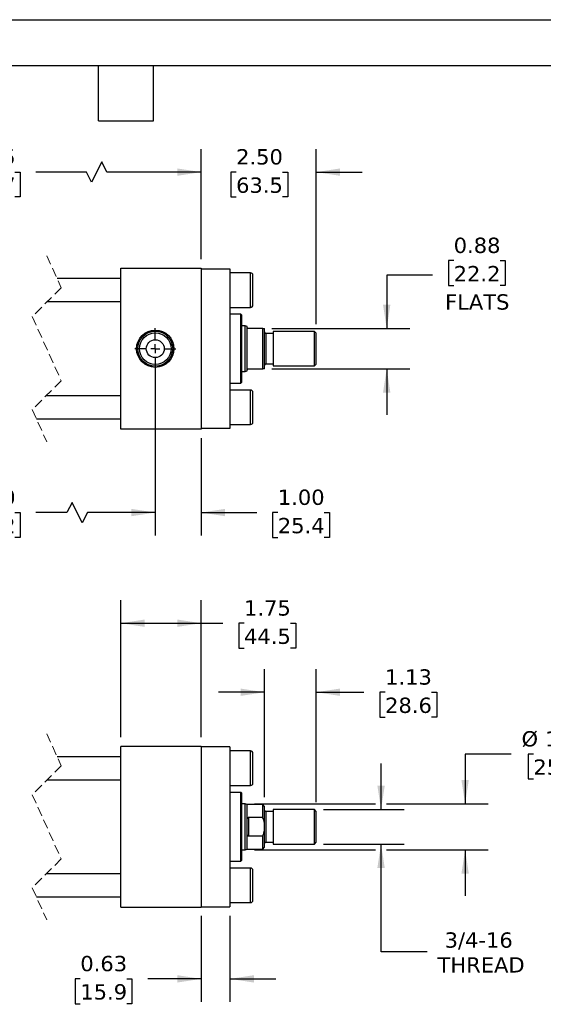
# Model space of a CAD drawing. Header units: inches. Extents: x 0 to 44, y 0 to 34.
# Tile 3 of 4: x 19.7 to 31.1, y 12.6 to 34. Entities that reach past the tile are written whole.
import ezdxf

# ---------------------------------------------------------------- set-up
doc = ezdxf.new("R2010")
doc.units = ezdxf.units.IN
doc.header["$LTSCALE"] = 4
doc.header["$MEASUREMENT"] = 0
for name, pattern in [('SLD-Center', [0.75, 0.6, -0.05, 0.05, -0.05]), ('SLD-Dashed', [0.075, 0.05, -0.025]), ('SLD-Solid', [0])]:
    doc.linetypes.add(name, pattern=pattern)
doc.layers.add('CENTER', color=40, linetype='SLD-Center')
doc.layers.add('DIMENSIONS', color=140, linetype='SLD-Solid', lineweight=25)
doc.layers.add('TEXT', color=140, linetype='SLD-Solid', lineweight=25)
doc.styles.add('SLDTEXTSTYLE0', font='VERDANA.TTF')
doc.dimstyles.new('SLDDIMSTYLE0', dxfattribs={"dimtxt": 0.339844, "dimasz": 0.52, "dimexe": 0, "dimexo": 0.0625, "dimgap": 0.084961, "dimtad": 0, "dimtih": 1, "dimtoh": 1, "dimrnd": 1e-09, "dimzin": 4, "dimdsep": 46, "dimtxsty": 'SLDTEXTSTYLE0', "dimsah": 1, "dimcen": 0.09, "dimadec": 0, "dimazin": 1, "dimtfac": 1, "dimtofl": 0, "dimtmove": 0, "dimatfit": 3, "dimfxl": 0, "dimfrac": 2, "dimtolj": 1, "dimtzin": 12, "dimarcsym": 0})
doc.dimstyles.new('SLDDIMSTYLE1', dxfattribs={"dimtxt": 0.339844, "dimasz": 0.52, "dimexe": 0, "dimexo": 0.0625, "dimgap": 0.084961, "dimtad": 0, "dimtih": 1, "dimtoh": 1, "dimrnd": 1e-09, "dimzin": 12, "dimdsep": 46, "dimtxsty": 'SLDTEXTSTYLE0', "dimsah": 1, "dimcen": 0.09, "dimadec": 0, "dimazin": 3, "dimtfac": 1, "dimtofl": 0, "dimtmove": 0, "dimatfit": 3, "dimfxl": 0, "dimfrac": 2, "dimtolj": 1, "dimtzin": 12, "dimarcsym": 0})
doc.dimstyles.new('SLDDIMSTYLE2', dxfattribs={"dimtxt": 0.339844, "dimasz": 0.52, "dimexe": 0, "dimexo": 0.0625, "dimgap": 0.084961, "dimtad": 0, "dimtih": 1, "dimtoh": 1, "dimrnd": 1e-09, "dimzin": 12, "dimdsep": 46, "dimtxsty": 'SLDTEXTSTYLE0', "dimsah": 1, "dimcen": 0.09, "dimadec": 0, "dimazin": 3, "dimtfac": 1, "dimtmove": 0, "dimatfit": 0, "dimfxl": 0, "dimfrac": 2, "dimtolj": 1, "dimtzin": 12, "dimarcsym": 0})
doc.dimstyles.new('SLDDIMSTYLE3', dxfattribs={"dimtxt": 0.339844, "dimasz": 0.52, "dimexe": 0, "dimexo": 0.0625, "dimgap": 0.084961, "dimtad": 0, "dimtih": 1, "dimtoh": 1, "dimrnd": 1e-09, "dimzin": 4, "dimdsep": 46, "dimtxsty": 'SLDTEXTSTYLE0', "dimsah": 1, "dimcen": 0.09, "dimadec": 0, "dimazin": 1, "dimtfac": 1, "dimtmove": 0, "dimatfit": 0, "dimfxl": 0, "dimfrac": 2, "dimtolj": 1, "dimtzin": 12, "dimarcsym": 0})
doc.dimstyles.new('SLDDIMSTYLE4', dxfattribs={"dimtxt": 0.339844, "dimasz": 0.52, "dimexe": 0, "dimexo": 0.0625, "dimgap": 0.084961, "dimtad": 0, "dimtih": 1, "dimtoh": 1, "dimrnd": 1e-09, "dimdsep": 46, "dimtxsty": 'SLDTEXTSTYLE0', "dimsah": 1, "dimcen": 0.09, "dimadec": 0, "dimazin": 2, "dimtfac": 1, "dimtmove": 0, "dimatfit": 0, "dimfxl": 0, "dimfrac": 2, "dimtolj": 1, "dimtzin": 12, "dimarcsym": 0})

# ---------------------------------------------------------------- blocks, each defined once
blk = doc.blocks.new('_D_1')
at = {"layer": 'DIMENSIONS'}
for p, q in [((21.886, 18.38), (21.886, 21.362)), ((23.636, 18.38), (23.636, 21.362)), ((21.886, 20.862), (23.636, 20.862)), ((23.636, 20.862), (24.107, 20.862)), ((24.568, 20.862), (24.454, 20.862)), ((24.454, 20.862), (24.454, 20.322)), ((25.578, 20.862), (25.692, 20.862)), ((25.692, 20.862), (25.692, 20.322)), ((24.454, 20.322), (24.568, 20.322)), ((25.692, 20.322), (25.578, 20.322))]:
    blk.add_line(p, q, dxfattribs=at)
for points in [[(21.886, 20.862), (22.406, 20.782), (22.406, 20.942)], [(23.636, 20.862), (23.116, 20.942), (23.116, 20.782)]]:
    blk.add_solid(points, dxfattribs=at)
at = {"layer": 'DIMENSIONS', "char_height": 0.3333, "attachment_point": 1, "style": 'SLDTEXTSTYLE0'}
for s, insert in [('1.75', (24.568, 21.361)), ('44.5', (24.568, 20.745))]:
    blk.add_mtext(s, dxfattribs=dict(at, insert=insert))
blk = doc.blocks.new('_D_2')
at = {"layer": 'DIMENSIONS'}
for p, q in [((25.012, 17.074), (25.012, 19.859)), ((26.137, 16.965), (26.137, 19.859)), ((25.012, 19.359), (24.012, 19.359)), ((26.137, 19.359), (27.176, 19.359)), ((27.637, 19.359), (27.523, 19.359)), ((27.523, 19.359), (27.523, 18.819)), ((28.647, 19.359), (28.761, 19.359)), ((28.761, 19.359), (28.761, 18.819)), ((27.523, 18.819), (27.637, 18.819)), ((28.761, 18.819), (28.647, 18.819))]:
    blk.add_line(p, q, dxfattribs=at)
for points in [[(25.012, 19.359), (24.492, 19.439), (24.492, 19.279)], [(26.137, 19.359), (26.657, 19.279), (26.657, 19.439)]]:
    blk.add_solid(points, dxfattribs=at)
at = {"layer": 'DIMENSIONS', "char_height": 0.3333, "attachment_point": 1, "style": 'SLDTEXTSTYLE0'}
for s, insert in [('1.13', (27.637, 19.858)), ('28.6', (27.637, 19.242))]:
    blk.add_mtext(s, dxfattribs=dict(at, insert=insert))
blk = doc.blocks.new('_D_3')
at = {"layer": 'DIMENSIONS'}
for p, q in [((30.378, 18.013), (29.378, 18.013)), ((29.378, 18.013), (29.378, 16.93)), ((30.863, 18.013), (30.748, 18.013)), ((30.748, 18.013), (30.748, 17.473)), ((31.872, 18.013), (31.987, 18.013)), ((31.987, 18.013), (31.987, 17.473)), ((30.748, 17.473), (30.863, 17.473)), ((31.987, 17.473), (31.872, 17.473)), ((24.793, 16.93), (27.429, 16.93)), ((27.669, 16.93), (29.878, 16.93)), ((24.793, 15.93), (27.429, 15.93)), ((27.669, 15.93), (29.878, 15.93)), ((29.378, 15.93), (29.378, 14.93))]:
    blk.add_line(p, q, dxfattribs=at)
for points in [[(29.378, 16.93), (29.458, 17.45), (29.298, 17.45)], [(29.378, 15.93), (29.298, 15.41), (29.458, 15.41)]]:
    blk.add_solid(points, dxfattribs=at)
at = {"layer": 'DIMENSIONS', "char_height": 0.3333, "attachment_point": 1, "style": 'SLDTEXTSTYLE0'}
for s, insert in [('%%c', (30.606, 18.512)), ('1.00', (31.119, 18.512)), ('25.4', (30.863, 17.896))]:
    blk.add_mtext(s, dxfattribs=dict(at, insert=insert))
blk = doc.blocks.new('_D_4')
at = {"layer": 'DIMENSIONS'}
for p, q in [((27.549, 16.805), (27.549, 17.805)), ((26.298, 16.805), (28.049, 16.805)), ((26.298, 16.055), (28.049, 16.055)), ((27.549, 13.707), (27.549, 16.055)), ((28.549, 13.707), (27.549, 13.707))]:
    blk.add_line(p, q, dxfattribs=at)
for points in [[(27.549, 16.805), (27.629, 17.325), (27.469, 17.325)], [(27.549, 16.055), (27.469, 15.535), (27.629, 15.535)]]:
    blk.add_solid(points, dxfattribs=at)
at = {"layer": 'DIMENSIONS', "char_height": 0.3333, "attachment_point": 1, "style": 'SLDTEXTSTYLE0'}
for s, insert in [('3/4-16', (28.932, 14.131)), ('THREAD', (28.778, 13.59))]:
    blk.add_mtext(s, dxfattribs=dict(at, insert=insert))
blk = doc.blocks.new('_D_5')
at = {"layer": 'DIMENSIONS'}
for p, q in [((23.636, 14.49), (23.636, 12.619)), ((24.261, 14.49), (24.261, 12.619)), ((21.005, 13.119), (20.891, 13.119)), ((20.891, 13.119), (20.891, 12.579)), ((22.015, 13.119), (22.129, 13.119)), ((22.129, 13.119), (22.129, 12.579)), ((23.636, 13.119), (22.476, 13.119)), ((24.261, 13.119), (25.261, 13.119)), ((20.891, 12.579), (21.005, 12.579)), ((22.129, 12.579), (22.015, 12.579))]:
    blk.add_line(p, q, dxfattribs=at)
for points in [[(23.636, 13.119), (23.116, 13.199), (23.116, 13.039)], [(24.261, 13.119), (24.781, 13.039), (24.781, 13.199)]]:
    blk.add_solid(points, dxfattribs=at)
at = {"layer": 'DIMENSIONS', "char_height": 0.3333, "attachment_point": 1, "style": 'SLDTEXTSTYLE0'}
for s, insert in [('0.63', (21.005, 13.619)), ('15.9', (21.005, 13.003))]:
    blk.add_mtext(s, dxfattribs=dict(at, insert=insert))
blk = doc.blocks.new('_D_11')
at = {"layer": 'DIMENSIONS'}
for p, q in [((15.978, 26.638), (15.978, 22.771)), ((22.636, 26.638), (22.636, 22.771)), ((20.826, 23.493), (20.715, 23.271)), ((21.049, 23.049), (20.826, 23.493)), ((15.978, 23.271), (17.827, 23.271)), ((18.287, 23.271), (18.173, 23.271)), ((18.173, 23.271), (18.173, 22.731)), ((19.58, 23.271), (19.694, 23.271)), ((19.694, 23.271), (19.694, 22.731)), ((20.715, 23.271), (20.04, 23.271)), ((21.16, 23.271), (21.049, 23.049)), ((22.636, 23.271), (21.16, 23.271)), ((18.173, 22.731), (18.287, 22.731)), ((19.694, 22.731), (19.58, 22.731))]:
    blk.add_line(p, q, dxfattribs=at)
for points in [[(15.978, 23.271), (16.498, 23.191), (16.498, 23.351)], [(22.636, 23.271), (22.116, 23.351), (22.116, 23.191)]]:
    blk.add_solid(points, dxfattribs=at)
at = {"layer": 'DIMENSIONS', "char_height": 0.3333, "attachment_point": 1, "style": 'SLDTEXTSTYLE0'}
for s, insert in [('13.00', (18.287, 23.771)), ('330.2', (18.287, 23.154))]:
    blk.add_mtext(s, dxfattribs=dict(at, insert=insert))
blk = doc.blocks.new('_D_12')
at = {"layer": 'DIMENSIONS'}
for p, q in [((22.636, 26.195), (22.636, 22.771)), ((23.636, 24.888), (23.636, 22.771)), ((22.636, 23.271), (21.636, 23.271)), ((23.636, 23.271), (24.843, 23.271)), ((25.303, 23.271), (25.189, 23.271)), ((25.189, 23.271), (25.189, 22.731)), ((26.313, 23.271), (26.427, 23.271)), ((26.427, 23.271), (26.427, 22.731)), ((25.189, 22.731), (25.303, 22.731)), ((26.427, 22.731), (26.313, 22.731))]:
    blk.add_line(p, q, dxfattribs=at)
for points in [[(22.636, 23.271), (22.116, 23.351), (22.116, 23.191)], [(23.636, 23.271), (24.156, 23.191), (24.156, 23.351)]]:
    blk.add_solid(points, dxfattribs=at)
at = {"layer": 'DIMENSIONS', "char_height": 0.3333, "attachment_point": 1, "style": 'SLDTEXTSTYLE0'}
for s, insert in [('1.00', (25.303, 23.771)), ('25.4', (25.303, 23.154))]:
    blk.add_mtext(s, dxfattribs=dict(at, insert=insert))
blk = doc.blocks.new('_D_14')
at = {"layer": 'DIMENSIONS'}
for p, q in [((15.228, 28.788), (15.228, 31.182)), ((23.636, 28.788), (23.636, 31.182)), ((21.474, 30.904), (21.252, 30.46)), ((21.585, 30.682), (21.474, 30.904)), ((15.228, 30.682), (17.827, 30.682)), ((18.287, 30.682), (18.173, 30.682)), ((18.173, 30.682), (18.173, 30.142)), ((19.58, 30.682), (19.694, 30.682)), ((19.694, 30.682), (19.694, 30.142)), ((21.14, 30.682), (20.04, 30.682)), ((21.252, 30.46), (21.14, 30.682)), ((23.636, 30.682), (21.585, 30.682)), ((18.173, 30.142), (18.287, 30.142)), ((19.694, 30.142), (19.58, 30.142))]:
    blk.add_line(p, q, dxfattribs=at)
for points in [[(15.228, 30.682), (15.748, 30.602), (15.748, 30.762)], [(23.636, 30.682), (23.116, 30.762), (23.116, 30.602)]]:
    blk.add_solid(points, dxfattribs=at)
at = {"layer": 'DIMENSIONS', "char_height": 0.3333, "attachment_point": 1, "style": 'SLDTEXTSTYLE0'}
for s, insert in [('14.75', (18.287, 31.182)), ('374.7', (18.287, 30.565))]:
    blk.add_mtext(s, dxfattribs=dict(at, insert=insert))
blk = doc.blocks.new('_D_15')
at = {"layer": 'DIMENSIONS'}
for p, q in [((23.636, 28.788), (23.636, 31.182)), ((26.137, 27.374), (26.137, 31.182)), ((23.636, 30.682), (22.636, 30.682)), ((24.395, 30.682), (24.281, 30.682)), ((24.281, 30.682), (24.281, 30.142)), ((25.405, 30.682), (25.519, 30.682)), ((25.519, 30.682), (25.519, 30.142)), ((26.137, 30.682), (27.137, 30.682)), ((24.281, 30.142), (24.395, 30.142)), ((25.519, 30.142), (25.405, 30.142))]:
    blk.add_line(p, q, dxfattribs=at)
for points in [[(23.636, 30.682), (23.116, 30.762), (23.116, 30.602)], [(26.137, 30.682), (26.657, 30.602), (26.657, 30.762)]]:
    blk.add_solid(points, dxfattribs=at)
at = {"layer": 'DIMENSIONS', "char_height": 0.3333, "attachment_point": 1, "style": 'SLDTEXTSTYLE0'}
for s, insert in [('2.50', (24.395, 31.182)), ('63.5', (24.395, 30.565))]:
    blk.add_mtext(s, dxfattribs=dict(at, insert=insert))
blk = doc.blocks.new('_D_16')
at = {"layer": 'DIMENSIONS'}
for p, q in [((29.129, 28.755), (29.015, 28.755)), ((29.015, 28.755), (29.015, 28.215)), ((30.139, 28.755), (30.253, 28.755)), ((30.253, 28.755), (30.253, 28.215)), ((28.672, 28.437), (27.672, 28.437)), ((27.672, 28.437), (27.672, 27.276)), ((29.015, 28.215), (29.129, 28.215)), ((30.253, 28.215), (30.139, 28.215)), ((25.173, 27.276), (28.172, 27.276)), ((25.173, 26.401), (28.172, 26.401)), ((27.672, 26.401), (27.672, 25.401))]:
    blk.add_line(p, q, dxfattribs=at)
for points in [[(27.672, 27.276), (27.752, 27.796), (27.592, 27.796)], [(27.672, 26.401), (27.592, 25.881), (27.752, 25.881)]]:
    blk.add_solid(points, dxfattribs=at)
at = {"layer": 'DIMENSIONS', "char_height": 0.3333, "attachment_point": 1, "style": 'SLDTEXTSTYLE0'}
for s, insert in [('0.88', (29.129, 29.255)), ('22.2', (29.129, 28.639)), ('FLATS', (28.942, 28.022))]:
    blk.add_mtext(s, dxfattribs=dict(at, insert=insert))
blk = doc.blocks.new('SW_CENTERMARKSYMBOL_5')
at = {"layer": 'CENTER', "color": 0}
for p, q in [((0, 0.2), (0, 0.444)), ((-0.2, 0), (-0.444, 0)), ((0, 0), (-0.1, 0)), ((0, 0), (0, 0.1)), ((0, 0), (0, -0.1)), ((0, 0), (0.1, 0)), ((0.2, 0), (0.444, 0)), ((0, -0.2), (0, -0.444))]:
    blk.add_line(p, q, dxfattribs=at)

msp = doc.modelspace()

# ---------------------------------------------------------------- linework, layer by layer
at = {"color": 7, "linetype": 'SLD-Solid'}
msp.add_line((0, 34), (44, 34), dxfattribs=at)
at = {"color": 7, "linetype": 'SLD-Dashed', "lineweight": 18}
for p, q in [((20.275, 28.863), (20.59, 28.166)), ((20.59, 28.166), (19.96, 27.536)), ((19.96, 27.536), (20.59, 26.141)), ((20.59, 26.141), (19.96, 25.511)), ((19.96, 25.511), (20.275, 24.813)), ((20.275, 18.455), (20.59, 17.757)), ((20.59, 17.757), (19.96, 17.127)), ((19.96, 17.127), (20.59, 15.732)), ((20.59, 15.732), (19.96, 15.102)), ((19.96, 15.102), (20.275, 14.405))]:
    msp.add_line(p, q, dxfattribs=at)
for p, q in [((21.886, 25.088), (21.886, 28.588)), ((21.886, 28.588), (23.636, 28.588)), ((23.636, 28.588), (23.636, 25.088)), ((23.636, 28.578), (24.261, 28.578)), ((24.261, 28.578), (24.261, 25.098)), ((21.886, 28.363), (20.501, 28.363)), ((24.711, 28.488), (24.261, 28.488)), ((24.711, 27.738), (24.711, 28.488)), ((24.761, 28.113), (24.761, 28.438)), ((24.761, 27.788), (24.761, 28.113)), ((20.287, 27.863), (21.886, 27.863)), ((24.261, 27.738), (24.711, 27.738)), ((24.498, 27.588), (24.261, 27.588)), ((24.518, 27.568), (24.498, 27.588)), ((24.498, 26.089), (24.498, 27.588)), ((24.518, 26.838), (24.518, 27.568)), ((24.593, 27.338), (24.518, 27.338)), ((24.637, 27.322), (24.593, 27.338)), ((24.593, 26.338), (24.593, 27.338)), ((24.637, 27.307), (24.637, 27.322)), ((24.637, 26.37), (24.637, 27.307)), ((24.973, 27.276), (24.668, 27.276)), ((24.973, 26.401), (24.973, 27.276)), ((24.973, 27.276), (25.012, 27.276)), ((25.012, 26.401), (25.012, 27.276)), ((25.199, 27.17), (25.043, 27.17)), ((25.043, 27.17), (25.043, 26.506)), ((26.098, 27.213), (25.199, 27.213)), ((25.199, 27.213), (25.199, 26.463)), ((26.137, 27.174), (26.098, 27.213)), ((26.098, 26.463), (26.098, 27.213)), ((26.137, 26.838), (26.137, 27.174)), ((24.518, 26.109), (24.518, 26.838)), ((26.137, 26.503), (26.137, 26.838)), ((24.637, 26.354), (24.637, 26.37)), ((24.668, 26.401), (24.973, 26.401)), ((25.012, 26.401), (24.973, 26.401)), ((25.043, 26.506), (25.199, 26.506)), ((25.199, 26.463), (26.098, 26.463)), ((26.098, 26.463), (26.137, 26.503)), ((24.518, 26.338), (24.593, 26.338)), ((24.593, 26.338), (24.637, 26.354)), ((24.261, 26.089), (24.498, 26.089)), ((24.711, 25.938), (24.261, 25.938)), ((24.498, 26.089), (24.518, 26.109)), ((24.711, 25.188), (24.711, 25.938)), ((21.886, 25.813), (20.262, 25.813)), ((24.761, 25.238), (24.761, 25.888)), ((20.049, 25.313), (21.886, 25.313)), ((23.636, 25.088), (21.886, 25.088)), ((24.261, 25.098), (23.636, 25.098)), ((24.261, 25.188), (24.711, 25.188)), ((21.886, 14.68), (21.886, 18.18)), ((23.636, 18.18), (21.886, 18.18)), ((23.636, 18.18), (23.636, 14.68)), ((24.261, 18.17), (23.636, 18.17)), ((24.261, 18.17), (24.261, 14.69)), ((24.711, 18.08), (24.261, 18.08)), ((24.711, 17.33), (24.711, 18.08)), ((24.761, 17.705), (24.761, 18.03)), ((21.886, 17.955), (20.501, 17.955)), ((24.761, 17.38), (24.761, 17.705)), ((20.287, 17.455), (21.886, 17.455)), ((24.261, 17.33), (24.711, 17.33)), ((24.498, 17.179), (24.261, 17.179)), ((24.518, 17.159), (24.498, 17.179)), ((24.498, 15.68), (24.498, 17.179)), ((24.518, 15.7), (24.518, 17.159)), ((24.593, 16.93), (24.518, 16.93)), ((24.637, 16.914), (24.593, 16.93)), ((24.593, 16.43), (24.593, 16.93)), ((24.973, 16.914), (24.637, 16.914)), ((24.637, 16.55), (24.637, 16.914)), ((25.012, 16.874), (24.973, 16.914)), ((24.973, 16.637), (24.973, 16.914)), ((25.012, 16.509), (25.012, 16.874)), ((25.199, 16.762), (25.043, 16.762)), ((25.043, 16.762), (25.043, 16.43)), ((26.098, 16.805), (25.199, 16.805)), ((25.199, 16.805), (25.199, 16.43)), ((26.137, 16.765), (26.098, 16.805)), ((26.098, 16.43), (26.098, 16.805)), ((26.137, 16.094), (26.137, 16.765)), ((24.637, 16.309), (24.637, 16.55)), ((24.668, 16.637), (24.668, 16.223)), ((24.668, 16.637), (24.973, 16.637)), ((25.012, 16.35), (25.012, 16.509)), ((24.593, 15.93), (24.593, 16.43)), ((24.637, 15.946), (24.637, 16.309)), ((25.012, 15.985), (25.012, 16.35)), ((25.043, 16.43), (25.043, 16.098)), ((25.199, 16.43), (25.199, 16.055)), ((26.098, 16.055), (26.098, 16.43)), ((24.973, 16.223), (24.668, 16.223)), ((24.973, 15.946), (24.973, 16.223)), ((25.043, 16.098), (25.199, 16.098)), ((26.098, 16.055), (26.137, 16.094)), ((24.518, 15.93), (24.593, 15.93)), ((24.593, 15.93), (24.637, 15.946)), ((24.637, 15.946), (24.973, 15.946)), ((24.973, 15.946), (25.012, 15.985)), ((25.199, 16.055), (26.098, 16.055)), ((24.261, 15.68), (24.498, 15.68)), ((24.498, 15.68), (24.518, 15.7)), ((24.711, 15.53), (24.261, 15.53)), ((24.711, 14.78), (24.711, 15.53)), ((24.761, 14.83), (24.761, 15.48)), ((21.886, 15.405), (20.262, 15.405)), ((20.049, 14.905), (21.886, 14.905)), ((21.886, 14.68), (23.636, 14.68)), ((23.636, 14.69), (24.261, 14.69)), ((24.261, 14.78), (24.711, 14.78))]:
    msp.add_line(p, q)
for radius in [0.406, 0.379, 0.344, 0.195]:
    msp.add_circle((22.636, 26.838), radius)
for centre, radius, start, end in [((24.711, 28.438), 0.05, 0.0002, 89.9996), ((24.711, 27.788), 0.05, 270.0004, 359.9998), ((25.043, 27.202), 0.0313, 180.0005, 269.9988), ((25.043, 26.475), 0.0313, 90.0012, 179.9995), ((24.711, 25.888), 0.05, 0.0002, 89.9996), ((24.711, 25.238), 0.05, 270.0004, 359.9998), ((24.711, 18.03), 0.05, 0.0002, 89.9996), ((24.711, 17.38), 0.05, 270.0004, 359.9998), ((25.043, 16.793), 0.0313, 180.0005, 269.9988), ((25.043, 16.067), 0.0313, 90.0012, 179.9995), ((24.711, 15.48), 0.05, 0.0002, 89.9996), ((24.711, 14.83), 0.05, 270.0004, 359.9998)]:
    msp.add_arc(centre, radius, start, end)
for points, knots in [([(24.668, 27.276), (24.667, 27.276), (24.663, 27.276), (24.658, 27.277), (24.651, 27.281), (24.642, 27.288), (24.637, 27.299), (24.637, 27.306), (24.637, 27.307)], [0, 0, 0, 0, 0.09857, 0.207719, 0.349034, 0.555816, 0.944336, 1, 1, 1, 1]), ([(24.637, 26.37), (24.638, 26.377), (24.64, 26.386), (24.649, 26.395), (24.655, 26.398), (24.662, 26.4), (24.666, 26.401), (24.668, 26.401), (24.668, 26.401)], [0, 0, 0, 0, 0.424675, 0.549713, 0.75899, 0.859431, 0.975069, 1, 1, 1, 1]), ([(24.637, 16.55), (24.637, 16.571), (24.638, 16.595), (24.648, 16.622), (24.654, 16.631), (24.661, 16.635), (24.665, 16.637), (24.668, 16.637), (24.668, 16.637)], [0, 0, 0, 0, 0.608299, 0.723458, 0.872168, 0.928961, 0.987683, 1, 1, 1, 1]), ([(25.012, 16.509), (25.007, 16.531), (24.998, 16.574), (24.981, 16.616), (24.973, 16.637)], [0, 0, 0, 0, 0.496499, 1, 1, 1, 1]), ([(24.668, 16.223), (24.667, 16.223), (24.663, 16.223), (24.657, 16.227), (24.65, 16.234), (24.639, 16.259), (24.637, 16.285), (24.637, 16.306), (24.637, 16.309)], [0, 0, 0, 0, 0.0492331, 0.1083641, 0.1989225, 0.3732521, 0.8976594, 1, 1, 1, 1]), ([(24.973, 16.223), (24.981, 16.243), (24.998, 16.285), (25.007, 16.328), (25.012, 16.35)], [0, 0, 0, 0, 0.497005, 1, 1, 1, 1])]:
    msp.add_open_spline(points, degree=3, knots=knots)
at = {"layer": 'TEXT'}
for p, q in [((1, 33), (43, 33)), ((21.4, 31.8), (21.4, 33)), ((22.6, 31.8), (22.6, 33)), ((21.4, 31.8), (22.6, 31.8))]:
    msp.add_line(p, q, dxfattribs=at)

# ---------------------------------------------------------------- block references
at = {"layer": 'CENTER'}
msp.add_blockref('SW_CENTERMARKSYMBOL_5', (22.636, 26.838), dxfattribs=at)

# ---------------------------------------------------------------- dimensions: what is measured, and where the dimension line sits
at = {"layer": 'DIMENSIONS'}
for base, p1, p2, text, dimstyle, picture, middle in [((23.636, 30.682), (15.228, 28.588), (23.636, 28.588), '14.75', 'SLDDIMSTYLE1', '_D_14', (18.933, 30.682)), ((22.636, 23.271), (15.978, 26.838), (22.636, 26.838), '13.00', 'SLDDIMSTYLE0', '_D_11', (18.933, 23.271))]:
    dim = msp.add_linear_dim(base=base, p1=p1, p2=p2, text=text, dimstyle=dimstyle, dxfattribs=at)
    dim.commit()
    dim.dimension.update_dxf_attribs({"geometry": picture, "text_midpoint": middle, "dimtype": 160})
for base, p1, p2, dimstyle, picture, middle in [((26.137, 30.682), (23.636, 28.588), (26.137, 27.174), 'SLDDIMSTYLE3', '_D_15', (24.9, 30.682)), ((23.636, 23.271), (22.636, 26.395), (23.636, 25.088), 'SLDDIMSTYLE3', '_D_12', (25.808, 23.271)), ((21.886, 20.862), (23.636, 18.18), (21.886, 18.18), 'SLDDIMSTYLE1', '_D_1', (25.073, 20.862)), ((25.011949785, 19.358876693), (26.136949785, 16.765394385), (25.011949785, 16.874394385), 'SLDDIMSTYLE2', '_D_2', (28.141856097, 19.358876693)), ((24.261449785, 13.119485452), (23.636449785, 14.689764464), (24.261449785, 14.689764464), 'SLDDIMSTYLE4', '_D_5', (21.510222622, 13.119485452))]:
    dim = msp.add_linear_dim(base=base, p1=p1, p2=p2, dimstyle=dimstyle, dxfattribs=at)
    dim.commit()
    dim.dimension.update_dxf_attribs({"geometry": picture, "text_midpoint": middle, "dimtype": 160})
for base, p1, p2, text, dimstyle, picture, middle in [((27.672382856, 27.275780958), (24.972579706, 26.400780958), (24.972579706, 27.275780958), '<>\\PFLATS', 'SLDDIMSTYLE4', '_D_16', (27.672382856, 28.437492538)), ((29.378, 15.93), (24.593, 16.93), (24.593, 15.93), '%%c<>', 'SLDDIMSTYLE3', '_D_3', (29.378, 18.013)), ((27.549, 16.055), (26.098, 16.805), (26.098, 16.055), '3/4-16\\PTHREAD', 'SLDDIMSTYLE2', '_D_4', (27.549, 13.707))]:
    dim = msp.add_linear_dim(base=base, p1=p1, p2=p2, angle=90, text=text, dimstyle=dimstyle, dxfattribs=at)
    dim.commit()
    dim.dimension.update_dxf_attribs({"geometry": picture, "text_midpoint": middle, "dimtype": 160})

doc.saveas('drawing.dxf')
